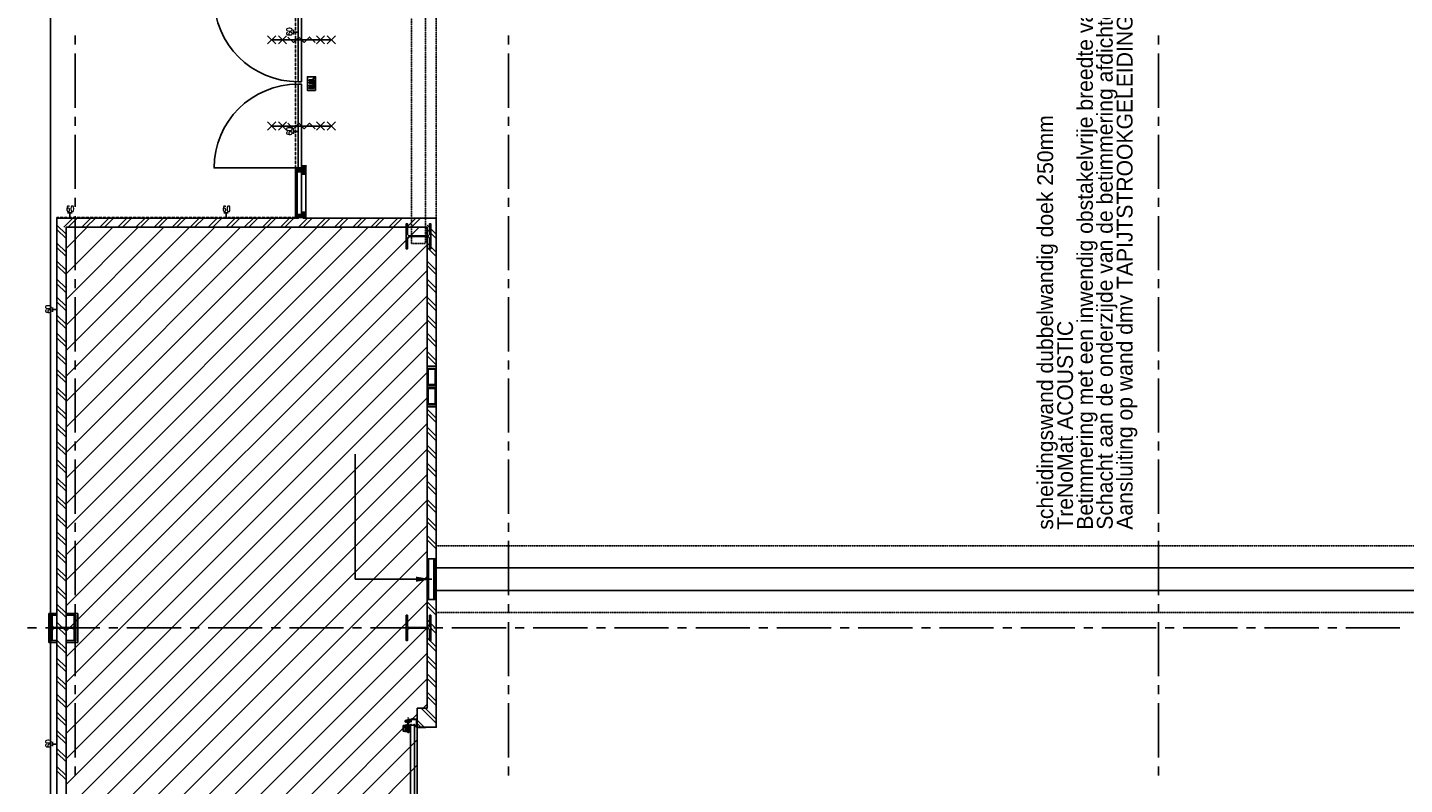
# Model space of a CAD drawing. Extents: x -66955 to 52345, y -20450 to 69550.
# Tile 18 of 94: x -53856 to -38606, y 25250 to 33639. Entities that reach past the tile are written whole.
import ezdxf
from ezdxf.enums import TextEntityAlignment as Align

# ---------------------------------------------------------------- set-up
doc = ezdxf.new("R2010")
doc.units = 0
doc.header["$MEASUREMENT"] = 0
for name, pattern in [('DASHDOT', [1, 0.5, -0.25, 0, -0.25]), ('DASHED', [0.75, 0.5, -0.25]), ('HIDDEN', [0.375, 0.25, -0.125])]:
    doc.linetypes.add(name, pattern=pattern)
for name, color, linetype in [('BEGGR$--21-', 7, 'CONTINUOUS'), ('BEGGR$--22-', 7, 'CONTINUOUS'), ('BEGGR$--28-', 7, 'CONTINUOUS'), ('BEGGR$--32-', 7, 'CONTINUOUS'), ('BEGGR$--43-', 7, 'CONTINUOUS'), ('BEGGR$--71-', 7, 'CONTINUOUS'), ('BEGGR$--E5-', 7, 'CONTINUOUS'), ('BEGGR$--E6-', 7, 'CONTINUOUS'), ('BEGGR$--EA-', 7, 'CONTINUOUS'), ('STRAMIEN--E7-', 7, 'CONTINUOUS')]:
    doc.layers.add(name, color=color, linetype=linetype)
doc.styles.add('ROMANS', font='ROMANS', dxfattribs={"height": 0.2})
doc.styles.add('txt', font='TXT', dxfattribs={"height": 0.2})
doc.dimstyles.new('MSADIM', dxfattribs={"dimtxt": 175, "dimasz": 175, "dimexe": 87.5, "dimexo": -87.5, "dimgap": 0, "dimtad": 1, "dimdec": 0, "dimzin": 2, "dimtxsty": 'txt', "dimtsz": 175, "dimcen": 175, "dimazin": 3, "dimtfac": 1, "dimtdec": 0, "dimtofl": 0, "dimtmove": 0, "dimatfit": 3, "dimtvp": 87.5, "dimtolj": 1, "dimtzin": 2})

# ---------------------------------------------------------------- blocks, each defined once
blk = doc.blocks.new('*O580')
at = {"layer": 'BEGGR$--E6-', "color": 7, "linetype": 'CONTINUOUS'}
for p, q in [((-375, -45), (-285, 45)), ((-285, -45), (-375, 45)), ((-330, 0), (330, 0)), ((-255, -45), (-165, 45)), ((-165, -45), (-255, 45)), ((165, -45), (255, 45)), ((255, -45), (165, 45)), ((285, -45), (375, 45)), ((375, -45), (285, 45))]:
    blk.add_line(p, q, dxfattribs=at)
blk.add_lwpolyline([(-150, 30), (-90, -30), (-30, 30.02), (30, -30), (90, 30), (150, -30)], dxfattribs=at)
blk = doc.blocks.new('*O581')
at = {"layer": 'BEGGR$--E6-', "color": 7, "linetype": 'CONTINUOUS'}
for points in [[(45, -75), (45, 75), (-45.01, 75), (-45.01, -75)], [(-26.75, 6.14), (3.59, 6.14), (11.97, 6.34), (18.01, 6.99), (21.25, 7.9), (24.32, 9.43), (27.05, 11.6), (29.21, 14.47), (30.63, 18.4), (31.08, 23.84), (30.66, 28.48), (29.37, 32.12), (27.35, 34.98), (24.73, 37.2), (21.49, 38.8), (17.59, 39.82), (11.87, 40.32), (3.13, 40.51), (-26.75, 40.51), (-26.75, 32.32), (4.71, 32.32), (14.37, 31.92), (17.07, 31.12), (19.27, 29.52), (20.77, 27.04), (21.27, 23.6), (20.73, 20.12), (19.15, 17.48), (16.7, 15.67), (13.55, 14.68), (4.05, 14.32), (-26.75, 14.32)], [(29.99, 48.69), (30, 56.88), (19.09, 56.88), (19.09, 48.7)], [(30, -52.78), (30, -44.6), (-7.29, -44.6), (30, -27.24), (30, -18.4), (-26.75, -18.4), (-26.75, -26.6), (11.11, -26.6), (-26.75, -44.21), (-26.75, -52.78)], [(30, -10.22), (29.99, -2.04), (19.09, -2.04), (19.09, -10.22)]]:
    blk.add_lwpolyline(points, close=True, dxfattribs=at)
blk = doc.blocks.new('*O582')
at = {"layer": 'BEGGR$--E6-', "color": 7, "linetype": 'CONTINUOUS'}
for p, q in [((-375, -45), (-285, 45)), ((-285, -45), (-375, 45)), ((-330, 0), (330, 0)), ((-255, -45), (-165, 45)), ((-165, -45), (-255, 45)), ((165, -45), (255, 45)), ((255, -45), (165, 45)), ((285, -45), (375, 45)), ((375, -45), (285, 45))]:
    blk.add_line(p, q, dxfattribs=at)
blk.add_lwpolyline([(-150, 30), (-90, -30), (-30, 30.02), (30, -30), (90, 30), (150, -30)], dxfattribs=at)
blk = doc.blocks.new('*O603')
at = {"layer": 'BEGGR$--32-', "color": 7, "linetype": 'CONTINUOUS'}
for p, q in [((423.66, 1500), (394.51, 1470.85)), ((409.52, 1500), (394.51, 1484.99)), ((395.37, 1500), (394.51, 1499.14)), ((394.51, 1486.72), (423.23, 1458)), ((394.51, 1472.58), (403.09, 1464)), ((395.37, 1500), (437.37, 1458)), ((428.8, 1491), (401.8, 1464)), ((409.52, 1500), (451.52, 1458)), ((442.94, 1491), (410.51, 1458.57)), ((423.66, 1500), (424.51, 1499.15)), ((457.08, 1491), (424.08, 1458)), ((432.66, 1491), (490.66, 1433)), ((471.23, 1491), (438.23, 1458)), ((446.8, 1491), (504.8, 1433)), ((494.37, 1500), (452.37, 1458)), ((460.94, 1491), (508.51, 1443.43)), ((508.51, 1500), (461.51, 1453)), ((508.51, 1485.86), (461.51, 1438.86)), ((461.51, 1448.01), (476.52, 1433)), ((461.51, 1433.86), (462.37, 1433)), ((508.51, 1471.72), (469.79, 1433)), ((475.08, 1491), (508.51, 1457.57)), ((480.23, 1500), (478.51, 1498.28)), ((480.23, 1500), (508.51, 1471.72)), ((508.51, 1457.57), (483.94, 1433)), ((494.37, 1500), (508.51, 1485.86)), ((508.51, 1443.43), (498.08, 1433)), ((394.51, 961.56), (417.95, 985)), ((394.51, 975.71), (397.8, 979)), ((426.94, 945), (394.51, 977.43)), ((406.8, 951), (394.51, 963.29)), ((398.09, 951), (432.09, 985)), ((441.08, 945), (407.08, 979)), ((410.51, 949.28), (446.23, 985)), ((412.8, 945), (410.51, 947.29)), ((455.23, 945), (415.23, 985)), ((420.37, 945), (460.37, 985)), ((494.37, 920), (429.37, 985)), ((434.52, 945), (499.52, 1010)), ((508.51, 920), (443.51, 985)), ((448.66, 945), (508.51, 1004.85)), ((508.51, 934.14), (457.65, 985)), ((461.51, 986.14), (485.37, 1010)), ((461.51, 1000.28), (471.23, 1010)), ((508.51, 962.43), (461.51, 1009.43)), ((508.51, 948.28), (461.51, 995.28)), ((461.51, 943.71), (508.51, 990.71)), ((461.51, 929.57), (508.51, 976.57)), ((480.23, 920), (461.51, 938.72)), ((466.08, 920), (461.51, 924.57)), ((466.08, 920), (508.51, 962.43)), ((508.51, 976.57), (475.08, 1010)), ((480.23, 920), (508.51, 948.28)), ((508.51, 990.71), (489.22, 1010)), ((494.37, 920), (508.51, 934.14)), ((508.51, 1004.85), (503.36, 1010)), ((426.94, -945), (394.51, -977.43)), ((406.8, -951), (394.51, -963.29)), ((394.51, -961.56), (417.95, -985)), ((394.51, -975.71), (397.8, -979)), ((398.09, -951), (432.09, -985)), ((441.08, -945), (407.08, -979)), ((412.8, -945), (410.51, -947.29)), ((410.51, -949.28), (446.23, -985)), ((455.23, -945), (415.23, -985)), ((420.37, -945), (460.37, -985)), ((494.37, -920), (429.37, -985)), ((434.52, -945), (499.52, -1010)), ((508.51, -920), (443.51, -985)), ((448.66, -945), (508.51, -1004.85)), ((508.51, -934.14), (457.65, -985)), ((480.23, -920), (461.51, -938.72)), ((466.08, -920), (461.51, -924.57)), ((461.51, -929.57), (508.51, -976.57)), ((461.51, -943.71), (508.51, -990.71)), ((508.51, -948.28), (461.51, -995.28)), ((508.51, -962.43), (461.51, -1009.43)), ((461.51, -986.14), (485.37, -1010)), ((461.51, -1000.28), (471.23, -1010)), ((466.08, -920), (508.51, -962.43)), ((508.51, -976.57), (475.08, -1010)), ((480.23, -920), (508.51, -948.28)), ((508.51, -990.71), (489.22, -1010)), ((494.37, -920), (508.51, -934.14)), ((508.51, -1004.85), (503.36, -1010)), ((394.51, -1486.72), (423.23, -1458)), ((394.51, -1472.58), (403.09, -1464)), ((423.66, -1500), (394.51, -1470.85)), ((409.52, -1500), (394.51, -1484.99)), ((395.37, -1500), (394.51, -1499.14)), ((395.37, -1500), (437.37, -1458)), ((428.8, -1491), (401.8, -1464)), ((409.52, -1500), (451.52, -1458)), ((442.94, -1491), (410.51, -1458.57)), ((423.66, -1500), (424.51, -1499.15)), ((457.08, -1491), (424.08, -1458)), ((432.66, -1491), (490.66, -1433)), ((471.23, -1491), (438.23, -1458)), ((446.8, -1491), (504.8, -1433)), ((494.37, -1500), (452.37, -1458)), ((460.94, -1491), (508.51, -1443.43)), ((461.51, -1448.01), (476.52, -1433)), ((461.51, -1433.86), (462.37, -1433)), ((508.51, -1485.86), (461.51, -1438.86)), ((508.51, -1500), (461.51, -1453)), ((508.51, -1471.72), (469.79, -1433)), ((475.08, -1491), (508.51, -1457.57)), ((480.23, -1500), (478.51, -1498.28)), ((480.23, -1500), (508.51, -1471.72)), ((508.51, -1457.57), (483.94, -1433)), ((494.37, -1500), (508.51, -1485.86)), ((508.51, -1443.43), (498.08, -1433))]:
    blk.add_line(p, q, dxfattribs=at)
for points in [[(508.51, 1500), (508.51, 1433), (461.51, 1433), (461.51, 1458), (410.51, 1458), (410.51, 1464), (394.51, 1464), (394.51, 1500), (424.51, 1500), (424.51, 1491), (478.51, 1491), (478.51, 1500)], [(508.51, 1500), (508.51, 1433), (461.51, 1433), (461.51, 1458), (410.51, 1458), (410.51, 1464), (394.51, 1464), (394.51, 1500), (424.51, 1500), (424.51, 1491), (478.51, 1491), (478.51, 1500)], [(410.51, 979), (410.51, 1464), (394.51, 1464), (394.51, 979)], [(461.51, 1458), (461.51, 985), (410.51, 985), (410.51, 1458)], [(508.51, 1010), (508.51, 1433), (461.51, 1433), (461.51, 1010)], [(508.51, 920), (508.51, 1010), (461.51, 1010), (461.51, 985), (410.51, 985), (410.51, 979), (394.51, 979), (394.51, 951), (410.51, 951), (410.51, 945), (461.51, 945), (461.51, 920)], [(508.51, 920), (508.51, 1010), (461.51, 1010), (461.51, 985), (410.51, 985), (410.51, 979), (394.51, 979), (394.51, 951), (410.51, 951), (410.51, 945), (461.51, 945), (461.51, 920)], [(459.51, 943), (459.51, 13), (421.51, 13), (421.51, 943)], [(459.51, -943), (459.51, -13), (421.51, -13), (421.51, -943)], [(508.51, -920), (508.51, -1010), (461.51, -1010), (461.51, -985), (410.51, -985), (410.51, -979), (394.51, -979), (394.51, -951), (410.51, -951), (410.51, -945), (461.51, -945), (461.51, -920)], [(508.51, -920), (508.51, -1010), (461.51, -1010), (461.51, -985), (410.51, -985), (410.51, -979), (394.51, -979), (394.51, -951), (410.51, -951), (410.51, -945), (461.51, -945), (461.51, -920)], [(410.51, -979), (410.51, -1464), (394.51, -1464), (394.51, -979)], [(461.51, -1458), (461.51, -985), (410.51, -985), (410.51, -1458)], [(508.51, -1010), (508.51, -1433), (461.51, -1433), (461.51, -1010)], [(508.51, -1500), (508.51, -1433), (461.51, -1433), (461.51, -1458), (410.51, -1458), (410.51, -1464), (394.51, -1464), (394.51, -1500), (424.51, -1500), (424.51, -1491), (478.51, -1491), (478.51, -1500)], [(508.51, -1500), (508.51, -1433), (461.51, -1433), (461.51, -1458), (410.51, -1458), (410.51, -1464), (394.51, -1464), (394.51, -1500), (424.51, -1500), (424.51, -1491), (478.51, -1491), (478.51, -1500)]]:
    blk.add_lwpolyline(points, close=True, dxfattribs=at)
for points in [[(421.51, 13, -0.41421356), (-508.49, 943), (421.51, 943), (421.51, 13)], [(421.51, -13, 0.41421356), (-508.49, -943), (421.51, -943), (421.51, -13)]]:
    blk.add_lwpolyline(points, format="xyb", dxfattribs=at)
for p in [(508.51, 1500), (508.51, 920), (508.51, -920), (508.51, -1500)]:
    blk.add_point(p, dxfattribs=at)
at = {"layer": 'BEGGR$--32-', "color": 7, "linetype": 'CONTINUOUS', "style": 'txt'}
for p in [(432.51, 1467), (432.51, -1477)]:
    blk.add_text('67x114', height=10, dxfattribs=at).set_placement(p)
blk = doc.blocks.new('BI$IS')
at = {"layer": 'BEGGR$--32-', "color": 7, "linetype": 'CONTINUOUS'}
blk.add_blockref('*O603', (-508.51, -1500), dxfattribs=at)
blk = doc.blocks.new('B28HE')
at = {"layer": 'BEGGR$--28-', "color": 5, "linetype": 'CONTINUOUS'}
for p, q in [((-4, -98), (-4, 98)), ((4, -98), (4, 98))]:
    blk.add_line(p, q, dxfattribs=at)
for points in [[(-28, 122), (-140, 122), (-140, 135), (140, 135), (140, 122), (28, 122)], [(-28, -122), (-140, -122), (-140, -135), (140, -135), (140, -122), (28, -122)]]:
    blk.add_lwpolyline(points, dxfattribs=at)
for centre, start, end in [((-28, 98), 0, 90), ((28, 98), 90, 180), ((-28, -98), 270, 360), ((28, -98), 180, 270)]:
    blk.add_arc(centre, 24, start, end, dxfattribs=at)
blk = doc.blocks.new('*O660')
at = {"layer": 'BEGGR$--32-', "color": 7, "linetype": 'CONTINUOUS'}
for points in [[(50, -225), (50, 225), (-50, 225), (-50, -225)], [(50, 11), (50, 201), (-50, 201), (-50, 11)], [(40, 21), (40, 191), (-40, 191), (-40, 21)], [(50, -202), (50, -12), (-50, -12), (-50, -202)], [(40, -192), (40, -22), (-40, -22), (-40, -192)]]:
    blk.add_lwpolyline(points, close=True, dxfattribs=at)
blk = doc.blocks.new('*O725')
at = {"layer": 'BEGGR$--22-', "color": 7, "linetype": 'CONTINUOUS'}
for p, q in [((-62.64, 50.97), (103.83, -115.5)), ((-16.85, 50.69), (104.31, -70.47)), ((-104.54, -119.29), (-63.4, -160.43)), ((-104.14, -83.39), (-29.4, -158.13))]:
    blk.add_line(p, q, dxfattribs=at)
blk.add_lwpolyline([(5, 50.43), (-105, 50.43), (-105, -159.56), (105, -159.57), (105, 160.43)], dxfattribs=at)

msp = doc.modelspace()

# ---------------------------------------------------------------- linework, layer by layer
at = {"layer": 'BEGGR$--21-', "color": 7, "linetype": 'CONTINUOUS'}
for p, q in [((-53530, 31525), (-53530, 16805)), ((-53530, 31450), (-53430, 31350)), ((-53430, 31425), (-53430, 17015)), ((-53530, 31400), (-53430, 31300)), ((-53530, 31250), (-53430, 31150)), ((-53530, 31200), (-53430, 31100)), ((-53530, 31050), (-53430, 30950)), ((-53530, 31000), (-53430, 30900)), ((-53530, 30850), (-53430, 30750)), ((-53530, 30800), (-53430, 30700)), ((-53530, 30650), (-53430, 30550)), ((-53530, 30600), (-53430, 30500)), ((-53530, 30450), (-53430, 30350)), ((-53530, 30400), (-53430, 30300)), ((-53530, 30250), (-53430, 30150)), ((-53530, 30200), (-53430, 30100)), ((-53530, 30050), (-53430, 29950)), ((-53530, 30000), (-53430, 29900)), ((-53530, 29850), (-53430, 29750)), ((-53530, 29800), (-53430, 29700)), ((-53530, 29650), (-53430, 29550)), ((-53530, 29600), (-53430, 29500)), ((-53530, 29450), (-53430, 29350)), ((-49430, 29435), (-49330, 29435)), ((-53530, 29400), (-53430, 29300)), ((-53530, 29250), (-53430, 29150)), ((-53530, 29200), (-53430, 29100)), ((-53530, 29050), (-53430, 28950)), ((-53530, 29000), (-53430, 28900)), ((-53530, 28850), (-53430, 28750)), ((-53530, 28800), (-53430, 28700)), ((-53530, 28650), (-53430, 28550)), ((-53530, 28600), (-53430, 28500)), ((-53530, 28450), (-53430, 28350)), ((-53530, 28400), (-53430, 28300)), ((-53530, 28250), (-53430, 28150)), ((-53530, 28200), (-53430, 28100)), ((-53530, 28050), (-53430, 27950)), ((-53530, 28000), (-53430, 27900)), ((-53530, 27850), (-53430, 27750)), ((-53530, 27800), (-53430, 27700)), ((-53530, 27650), (-53430, 27550)), ((-53530, 27600), (-53430, 27500)), ((-53530, 27450), (-53430, 27350)), ((-53530, 27400), (-53430, 27300)), ((-53530, 27250), (-53430, 27150)), ((-53530, 27200), (-53430, 27100)), ((-53530, 27050), (-53430, 26950)), ((-53530, 27000), (-53430, 26900)), ((-53530, 26850), (-53430, 26750)), ((-53530, 26800), (-53430, 26700)), ((-53530, 26650), (-53430, 26550)), ((-53530, 26600), (-53430, 26500)), ((-53530, 26450), (-53430, 26350)), ((-53530, 26400), (-53430, 26300)), ((-53530, 26250), (-53430, 26150)), ((-53530, 26200), (-53430, 26100)), ((-53530, 26050), (-53430, 25950)), ((-53530, 26000), (-53430, 25900)), ((-53530, 25850), (-53430, 25750)), ((-53530, 25800), (-53430, 25700)), ((-49540, 25885.01), (-49440, 25885.01)), ((-53530, 25650), (-53430, 25550)), ((-53530, 25600), (-53430, 25500)), ((-53530, 25450), (-53430, 25350)), ((-53530, 25400), (-53430, 25300))]:
    msp.add_line(p, q, dxfattribs=at)
at = {"layer": 'BEGGR$--21-', "color": 7, "linetype": 'HIDDEN'}
msp.add_lwpolyline([(-530, 27155), (-49330, 27155), (-49330, 27895), (-530, 27895)], close=True, dxfattribs=at)
at = {"layer": 'BEGGR$--21-', "color": 7, "linetype": 'CONTINUOUS'}
for points in [[(-49340, 27750), (-49330, 27750), (-49330, 27300), (-49340, 27300)], [(-49330, 27400), (-25230, 27400), (-25230, 27650), (-49330, 27650)], [(-49615, 25907), (-49615, 20828.34), (-49570, 20828.34), (-49570, 25907)]]:
    msp.add_lwpolyline(points, close=True, dxfattribs=at)
at = {"layer": 'BEGGR$--22-', "color": 7, "linetype": 'HIDDEN'}
msp.add_line((-49330, 25928.5), (-49330, 55315), dxfattribs=at)
at = {"layer": 'BEGGR$--22-', "color": 7, "linetype": 'CONTINUOUS'}
for p, q in [((-53530, 31525), (-50894, 31525)), ((-53455, 31425), (-53355, 31525)), ((-53430, 31425), (-49430, 31425)), ((-53405, 31425), (-53305, 31525)), ((-53255, 31425), (-53155, 31525)), ((-53205, 31425), (-53105, 31525)), ((-53055, 31425), (-52955, 31525)), ((-53005, 31425), (-52905, 31525)), ((-52855, 31425), (-52755, 31525)), ((-52805, 31425), (-52705, 31525)), ((-52655, 31425), (-52555, 31525)), ((-52605, 31425), (-52505, 31525)), ((-52455, 31425), (-52355, 31525)), ((-52405, 31425), (-52305, 31525)), ((-52255, 31425), (-52155, 31525)), ((-52205, 31425), (-52105, 31525)), ((-52055, 31425), (-51955, 31525)), ((-52005, 31425), (-51905, 31525)), ((-51855, 31425), (-51755, 31525)), ((-51805, 31425), (-51705, 31525)), ((-51655, 31425), (-51555, 31525)), ((-51605, 31425), (-51505, 31525)), ((-51455, 31425), (-51355, 31525)), ((-51405, 31425), (-51305, 31525)), ((-51255, 31425), (-51155, 31525)), ((-51205, 31425), (-51105, 31525)), ((-51055, 31425), (-50955, 31525)), ((-51005, 31425), (-50905, 31525)), ((-50855, 31425), (-50755, 31525)), ((-50805, 31425), (-50705, 31525)), ((-50794, 31525), (-49330, 31525)), ((-50655, 31425), (-50555, 31525)), ((-50605, 31425), (-50505, 31525)), ((-50455, 31425), (-50355, 31525)), ((-50405, 31425), (-50305, 31525)), ((-50255, 31425), (-50155, 31525)), ((-50205, 31425), (-50105, 31525)), ((-50055, 31425), (-49955, 31525)), ((-50005, 31425), (-49905, 31525)), ((-49855, 31425), (-49755, 31525)), ((-49805, 31425), (-49705, 31525)), ((-49655, 31425), (-49555, 31525)), ((-49605, 31425), (-49505, 31525)), ((-49430, 31450), (-49330, 31350)), ((-49430, 31425), (-49430, 29885)), ((-49330, 31525), (-49330, 29885)), ((-49430, 31400), (-49330, 31300)), ((-49430, 31250), (-49330, 31150)), ((-49430, 31200), (-49330, 31100)), ((-49430, 31050), (-49330, 30950)), ((-49430, 31000), (-49330, 30900)), ((-49430, 30850), (-49330, 30750)), ((-49430, 30800), (-49330, 30700)), ((-49430, 30650), (-49330, 30550)), ((-49430, 30600), (-49330, 30500)), ((-49430, 30450), (-49330, 30350)), ((-49430, 30400), (-49330, 30300)), ((-49430, 30250), (-49330, 30150)), ((-49430, 30200), (-49330, 30100)), ((-49430, 30050), (-49330, 29950)), ((-49430, 30000), (-49330, 29900)), ((-49430, 29885), (-49330, 29885)), ((-49430, 29435), (-49430, 27750)), ((-49330, 29435), (-49330, 27750)), ((-49430, 29410), (-49330, 29310)), ((-49430, 29360), (-49330, 29260)), ((-49430, 29210), (-49330, 29110)), ((-49430, 29160), (-49330, 29060)), ((-49430, 29010), (-49330, 28910)), ((-49430, 28960), (-49330, 28860)), ((-49430, 28810), (-49330, 28710)), ((-49430, 28760), (-49330, 28660)), ((-49430, 28610), (-49330, 28510)), ((-49430, 28560), (-49330, 28460)), ((-49430, 28410), (-49330, 28310)), ((-49430, 28360), (-49330, 28260)), ((-49430, 28210), (-49330, 28110)), ((-49430, 28160), (-49330, 28060)), ((-49430, 28010), (-49330, 27910)), ((-49430, 27960), (-49330, 27860)), ((-49430, 27750), (-49330, 27750)), ((-49430, 27750), (-49430, 27300)), ((-49430, 27750), (-49415, 27750)), ((-49426.25, 27750), (-49426.25, 27300)), ((-49422.5, 27750), (-49422.5, 27300)), ((-49418.75, 27750), (-49418.75, 27300)), ((-49415, 27750), (-49415, 27300)), ((-49355, 27750), (-49355, 27300)), ((-49355, 27750), (-49340, 27750)), ((-49351.25, 27750), (-49351.25, 27300)), ((-49347.5, 27750), (-49347.5, 27300)), ((-49343.75, 27750), (-49343.75, 27300)), ((-49340, 27750), (-49340, 27300)), ((-49430, 27300), (-49430, 26095.83)), ((-49430, 27300), (-49330, 27300)), ((-49430, 27300), (-49415, 27300)), ((-49355, 27300), (-49340, 27300)), ((-49330, 27300), (-49330, 26095.83)), ((-49430, 27275), (-49330, 27175)), ((-49430, 27225), (-49330, 27125)), ((-49430, 27075), (-49330, 26975)), ((-49430, 27025), (-49330, 26925)), ((-49430, 26875), (-49330, 26775)), ((-49430, 26825), (-49330, 26725)), ((-49430, 26675), (-49330, 26575)), ((-49430, 26625), (-49330, 26525)), ((-49430, 26475), (-49330, 26375)), ((-49430, 26425), (-49330, 26325)), ((-49430, 26275), (-49330, 26175)), ((-49430, 26225), (-49330, 26125))]:
    msp.add_line(p, q, dxfattribs=at)
msp.add_lwpolyline([(-49330, 27750), (-49430, 27750), (-49430, 27300), (-49330, 27300)], close=True, dxfattribs=at)
at = {"layer": 'BEGGR$--28-', "color": 5, "linetype": 'CONTINUOUS'}
msp.add_line((-53600, 69050), (-53600, 13301.89), dxfattribs=at)
at = {"layer": 'BEGGR$--28-', "color": 5, "linetype": 'HIDDEN'}
msp.add_lwpolyline([(-49602, 34805), (-49450, 34805), (-49450, 31245), (-49602, 31245)], close=True, dxfattribs=at)
at = {"layer": 'BEGGR$--28-', "color": 7, "linetype": 'CONTINUOUS'}
for points in [[(-53530, 26825), (-53530, 26845), (-53600, 26845), (-53600, 27125), (-53530, 27125), (-53530, 27145), (-53620, 27145), (-53620, 26825)], [(-53430, 26825), (-53430, 26845), (-53320, 26845), (-53320, 27125), (-53430, 27125), (-53430, 27145), (-53300, 27145), (-53300, 26825)]]:
    msp.add_lwpolyline(points, close=True, dxfattribs=at)
at = {"layer": 'BEGGR$--32-', "color": 1, "linetype": 'CONTINUOUS'}
for p, q in [((-50910, 33562.67), (-50910, 33612.67)), ((-50860, 33587.67), (-50910, 33587.67)), ((-50910, 32460), (-50910, 32510)), ((-50860, 32485), (-50910, 32485))]:
    msp.add_line(p, q, dxfattribs=at)
at = {"layer": 'BEGGR$--43-', "color": 7, "linetype": 'CONTINUOUS'}
for p, q in [((-53430, 31190.36), (-53195.36, 31425)), ((-53430, 30907.52), (-52912.52, 31425)), ((-53430, 30624.67), (-52629.67, 31425)), ((-53430, 30341.83), (-52346.83, 31425)), ((-53430, 30058.99), (-52063.99, 31425)), ((-53430, 29776.14), (-51781.14, 31425)), ((-53430, 29493.3), (-51498.3, 31425)), ((-53430, 29210.46), (-51215.46, 31425)), ((-53430, 28927.62), (-50932.62, 31425)), ((-53430, 28644.77), (-50649.77, 31425)), ((-53430, 28361.93), (-50366.93, 31425)), ((-53430, 28079.09), (-50084.09, 31425)), ((-53430, 27796.25), (-49801.25, 31425)), ((-53430, 27513.4), (-49518.4, 31425)), ((-53430, 27230.56), (-49430, 31230.56)), ((-53430, 26947.72), (-49430, 30947.72)), ((-53430, 26664.87), (-49430, 30664.87)), ((-53430, 26382.03), (-49430, 30382.03)), ((-53430, 26099.19), (-49430, 30099.19)), ((-53430, 25816.35), (-49430, 29816.35)), ((-53430, 25533.5), (-49430, 29533.5)), ((-53430, 25250.66), (-49430, 29250.66)), ((-53430, 24967.82), (-49430, 28967.82)), ((-53430, 24684.98), (-49430, 28684.98)), ((-53430, 24402.13), (-49430, 28402.13)), ((-53430, 24119.29), (-49430, 28119.29)), ((-53430, 23836.45), (-49430, 27836.45)), ((-53430, 23553.6), (-49430, 27553.6)), ((-53430, 23270.76), (-49430, 27270.76)), ((-53430, 22987.92), (-49430, 26987.92)), ((-53430, 22705.08), (-49430, 26705.08)), ((-53430, 22422.23), (-49430, 26422.23)), ((-49474.4, 26094.99), (-49430, 26139.39)), ((-53430, 22139.39), (-49540, 26029.39)), ((-53430, 21856.55), (-49540, 25746.55)), ((-53430, 21573.71), (-49540, 25463.71))]:
    msp.add_line(p, q, dxfattribs=at)
msp.add_lwpolyline([(-53430, 31425), (-49430, 31425), (-49430, 26094.99), (-49540, 26094.99), (-49540, 20675), (-49430, 20675), (-49430, 17015), (-53430, 17015)], close=True, dxfattribs=at)
at = {"layer": 'BEGGR$--71-', "color": 7, "linetype": 'CONTINUOUS'}
for p, q in [((-49643.02, 25936.94), (-49643.02, 25827.38)), ((-49635.94, 25936.48), (-49635.94, 25827.38)), ((-49644.66, 25838.87), (-49644.66, 25903.77)), ((-49644.66, 25903.07), (-49633.44, 25903.07)), ((-49644.66, 25838.87), (-49633.44, 25838.87)), ((-49643.02, 25827.38), (-49635.94, 25827.38)), ((-49634.3, 25838.87), (-49634.3, 25903.54)), ((-49615, 25792.3), (-49615, 25907)), ((-49570, 25891.86), (-49545, 25891.86)), ((-49568.01, 25902.6), (-49548.38, 25902.6))]:
    msp.add_line(p, q, dxfattribs=at)
at = {"layer": 'BEGGR$--71-', "color": 7, "linetype": 'DASHDOT'}
msp.add_line((-49639.48, 25814.36), (-49639.48, 25991.89), dxfattribs=at)
at = {"layer": 'BEGGR$--71-', "color": 7, "linetype": 'CONTINUOUS'}
for points in [[(-49642.31, 25964.96), (-49613.96, 25964.84, -0.41298383), (-49608.98, 25959.84), (-49608.98, 25944.52), (-49605.98, 25944.52), (-49605.98, 25959.82, 0.41421356), (-49613.98, 25967.82), (-49643.2, 25967.82), (-49669.76, 25959.56, 0.32969275), (-49673.27, 25954.76), (-49673.26, 25947.33, 0.31955489), (-49669.87, 25942.62), (-49663.66, 25940.5), (-49662.69, 25943.34), (-49668.9, 25945.46, -0.31955489), (-49670.26, 25947.34), (-49670.27, 25954.78, -0.32969275), (-49668.87, 25956.7), (-49642.31, 25964.96)], [(-49661.95, 25957.5), (-49645.55, 25957.5), (-49617, 25957.5, -0.41421356), (-49612, 25952.5), (-49612, 25950.5, -0.41421356), (-49617, 25945.5), (-49661.95, 25945.5, -0.41421356), (-49666.95, 25950.5), (-49666.95, 25952.5, -0.41421356), (-49661.95, 25957.5)], [(-49661.95, 25957.5), (-49645.55, 25957.5), (-49617, 25957.5, -0.41421356), (-49612, 25952.5), (-49612, 25950.5, -0.41421356), (-49617, 25945.5), (-49661.95, 25945.5, -0.41421356), (-49666.95, 25950.5), (-49666.95, 25952.5, -0.41421356), (-49661.95, 25957.5)], [(-49609.2, 25971.22), (-49604.66, 25974.59, -0.16113369), (-49599.89, 25976.17), (-49573.15, 25976.17), (-49573.15, 25973.41), (-49573.15, 25973.17), (-49599.89, 25973.17, 0.16113369), (-49602.87, 25972.18), (-49607.41, 25968.81, -0.16113369), (-49610.39, 25967.82), (-49643.2, 25967.82), (-49643.2, 25968.06), (-49643.2, 25970.82), (-49610.39, 25970.82, 0.16113369), (-49609.2, 25971.21), (-49609.2, 25971.22)], [(-49548, 25900.88), (-49548, 25967.92, 0.41421356), (-49550, 25969.92), (-49598.52, 25969.92), (-49598.52, 25972.92), (-49550, 25972.92, -0.41421356), (-49545, 25967.92), (-49545, 25900.88, -0.41421356), (-49550, 25895.88), (-49560.53, 25895.88), (-49560.53, 25898.88), (-49550, 25898.88, 0.41421356), (-49548, 25900.88)], [(-49568, 25891.86), (-49568, 25910.05, 0.41421356), (-49574, 25916.05), (-49574.53, 25916.05, 0.41421356), (-49580.53, 25910.05), (-49580.53, 25909), (-49602.93, 25909), (-49602.93, 25910.05, 0.41421356), (-49608.93, 25916.05), (-49611, 25916.05, 0.41421356), (-49617, 25910.05), (-49617, 25823.88)], [(-49615, 25910.05, -0.41421356), (-49611, 25914.05), (-49608.93, 25914.05, -0.41421356), (-49604.93, 25910.05), (-49604.93, 25907), (-49578.53, 25907), (-49578.53, 25910.05, -0.41421356), (-49574.53, 25914.05), (-49574, 25914.05, -0.41421356), (-49570, 25910.05), (-49570, 25891.86), (-49568, 25891.86), (-49568, 25910.05, 0.41421356), (-49574, 25916.05), (-49574.53, 25916.05, 0.41421356), (-49580.53, 25910.05), (-49580.53, 25909), (-49602.93, 25909), (-49602.93, 25910.05, 0.41421356), (-49608.93, 25916.05), (-49611, 25916.05, 0.41421356), (-49617, 25910.05), (-49617, 25823.88), (-49615, 25823.88), (-49615, 25910.05)], [(-49570, 25891.86), (-49570, 25910.05, 0.41421356), (-49574, 25914.05), (-49574.53, 25914.05, 0.41421356), (-49578.53, 25910.05), (-49578.53, 25907), (-49604.93, 25907), (-49604.93, 25910.05, 0.41421356), (-49608.93, 25914.05), (-49611, 25914.05, 0.41421356), (-49615, 25910.05), (-49615, 25823.88)]]:
    msp.add_lwpolyline(points, format="xyb", dxfattribs=at)
for points in [[(-49653.54, 25945.4), (-49653.54, 25940.03), (-49624.8, 25940.03), (-49624.8, 25945.87)], [(-49649.57, 25940.03), (-49649.57, 25936.52), (-49629.47, 25936.52), (-49629.47, 25940.03)], [(-49617.55, 25906.81), (-49633.44, 25906.81), (-49633.44, 25835.56), (-49617.79, 25835.56)], [(-49615, 25907), (-49570, 25907), (-49570, 25790.6)]]:
    msp.add_lwpolyline(points, dxfattribs=at)
for points in [[(-49599.89, 25973.17), (-49573.15, 25973.17), (-49599.89, 25973.17)], [(-49545, 25880.01), (-49445, 25880.01), (-49445, 25885.01), (-49540, 25885.01), (-49540, 25980.01), (-49545, 25980.01)], [(-49660.55, 25839.53), (-49660.55, 25902.84), (-49695, 25902.84), (-49695, 25839.53)], [(-49644.66, 25835.56), (-49644.66, 25906.81), (-49673.8, 25906.81), (-49673.8, 25835.56)], [(-49633.44, 25838.87), (-49633.44, 25903.07), (-49644.66, 25903.07), (-49644.66, 25838.87)], [(-49617, 25910.05), (-49617, 25823.88), (-49617, 25910.05)]]:
    msp.add_lwpolyline(points, close=True, dxfattribs=at)
at = {"layer": 'BEGGR$--E5-', "color": 1, "linetype": 'CONTINUOUS'}
for p, q in [((-53413.23, 31584), (-53363.23, 31584)), ((-53388.23, 31534), (-53388.23, 31584)), ((-51682.86, 31584), (-51632.86, 31584)), ((-51657.86, 31534), (-51657.86, 31584)), ((-53580, 30487.2), (-53580, 30537.2)), ((-53530, 30512.2), (-53580, 30512.2)), ((-53580, 25673.06), (-53580, 25723.06)), ((-53530, 25698.06), (-53580, 25698.06))]:
    msp.add_line(p, q, dxfattribs=at)
at = {"layer": 'BEGGR$--E5-', "color": 1, "linetype": 'DASHED'}
msp.add_lwpolyline([(-53530, 19290), (-53530, 31534), (-50887, 31534), (-50887, 34525), (-53530, 34525), (-53530, 47935), (-51580, 47935), (-51580, 48785)], dxfattribs=at)
at = {"layer": 'STRAMIEN--E7-', "color": 6, "linetype": 'CONTINUOUS'}
for p, q in [((-53330, 33550), (-53330, 33450)), ((-48530, 33550), (-48530, 33450)), ((-41330, 33550), (-41330, 33450)), ((-53330, 33350), (-53330, 33050)), ((-48530, 33350), (-48530, 33050)), ((-41330, 33350), (-41330, 33050)), ((-53330, 33050), (-53330, 32750)), ((-48530, 33050), (-48530, 32750)), ((-41330, 33050), (-41330, 32750)), ((-53330, 32650), (-53330, 32550)), ((-48530, 32650), (-48530, 32550)), ((-41330, 32650), (-41330, 32550)), ((-53330, 32450), (-53330, 32150)), ((-48530, 32450), (-48530, 32150)), ((-41330, 32450), (-41330, 32150)), ((-53330, 32150), (-53330, 31850)), ((-48530, 32150), (-48530, 31850)), ((-41330, 32150), (-41330, 31850)), ((-53330, 31750), (-53330, 31650)), ((-48530, 31750), (-48530, 31650)), ((-41330, 31750), (-41330, 31650)), ((-53330, 31550), (-53330, 31250)), ((-48530, 31550), (-48530, 31250)), ((-41330, 31550), (-41330, 31250)), ((-53330, 31250), (-53330, 30950)), ((-48530, 31250), (-48530, 30950)), ((-41330, 31250), (-41330, 30950)), ((-53330, 30850), (-53330, 30750)), ((-48530, 30850), (-48530, 30750)), ((-41330, 30850), (-41330, 30750)), ((-53330, 30650), (-53330, 30350)), ((-48530, 30650), (-48530, 30350)), ((-41330, 30650), (-41330, 30350)), ((-53330, 30350), (-53330, 30050)), ((-48530, 30350), (-48530, 30050)), ((-41330, 30350), (-41330, 30050)), ((-53330, 29950), (-53330, 29850)), ((-48530, 29950), (-48530, 29850)), ((-41330, 29950), (-41330, 29850)), ((-53330, 29750), (-53330, 29450)), ((-48530, 29750), (-48530, 29450)), ((-41330, 29750), (-41330, 29450)), ((-53330, 29450), (-53330, 29150)), ((-48530, 29450), (-48530, 29150)), ((-41330, 29450), (-41330, 29150)), ((-53330, 29050), (-53330, 28950)), ((-48530, 29050), (-48530, 28950)), ((-41330, 29050), (-41330, 28950)), ((-53330, 28850), (-53330, 28550)), ((-48530, 28850), (-48530, 28550)), ((-41330, 28850), (-41330, 28550)), ((-53330, 28550), (-53330, 28250)), ((-48530, 28550), (-48530, 28250)), ((-41330, 28550), (-41330, 28250)), ((-53330, 28150), (-53330, 28050)), ((-48530, 28150), (-48530, 28050)), ((-41330, 28150), (-41330, 28050)), ((-53330, 27950), (-53330, 27650)), ((-48530, 27950), (-48530, 27650)), ((-41330, 27950), (-41330, 27650)), ((-53330, 27650), (-53330, 27350)), ((-48530, 27650), (-48530, 27350)), ((-41330, 27650), (-41330, 27350)), ((-53330, 27250), (-53330, 27150)), ((-48530, 27250), (-48530, 27150)), ((-41330, 27250), (-41330, 27150)), ((-53330, 27050), (-53330, 26750)), ((-48530, 27050), (-48530, 26750)), ((-41330, 27050), (-41330, 26750)), ((-53756, 26985), (-53856, 26985)), ((-53356, 26985), (-53656, 26985)), ((-53056, 26985), (-53356, 26985)), ((-52856, 26985), (-52956, 26985)), ((-52456, 26985), (-52756, 26985)), ((-52156, 26985), (-52456, 26985)), ((-51956, 26985), (-52056, 26985)), ((-51556, 26985), (-51856, 26985)), ((-51256, 26985), (-51556, 26985)), ((-51056, 26985), (-51156, 26985)), ((-50656, 26985), (-50956, 26985)), ((-50356, 26985), (-50656, 26985)), ((-50156, 26985), (-50256, 26985)), ((-49756, 26985), (-50056, 26985)), ((-49456, 26985), (-49756, 26985)), ((-49256, 26985), (-49356, 26985)), ((-48856, 26985), (-49156, 26985)), ((-48556, 26985), (-48856, 26985)), ((-48356, 26985), (-48456, 26985)), ((-47956, 26985), (-48256, 26985)), ((-47656, 26985), (-47956, 26985)), ((-47456, 26985), (-47556, 26985)), ((-47056, 26985), (-47356, 26985)), ((-46756, 26985), (-47056, 26985)), ((-46556, 26985), (-46656, 26985)), ((-46156, 26985), (-46456, 26985)), ((-45856, 26985), (-46156, 26985)), ((-45656, 26985), (-45756, 26985)), ((-45256, 26985), (-45556, 26985)), ((-44956, 26985), (-45256, 26985)), ((-44756, 26985), (-44856, 26985)), ((-44356, 26985), (-44656, 26985)), ((-44056, 26985), (-44356, 26985)), ((-43856, 26985), (-43956, 26985)), ((-43456, 26985), (-43756, 26985)), ((-43156, 26985), (-43456, 26985)), ((-42956, 26985), (-43056, 26985)), ((-42556, 26985), (-42856, 26985)), ((-42256, 26985), (-42556, 26985)), ((-42056, 26985), (-42156, 26985)), ((-41656, 26985), (-41956, 26985)), ((-41356, 26985), (-41656, 26985)), ((-41156, 26985), (-41256, 26985)), ((-40756, 26985), (-41056, 26985)), ((-40456, 26985), (-40756, 26985)), ((-40256, 26985), (-40356, 26985)), ((-39856, 26985), (-40156, 26985)), ((-39556, 26985), (-39856, 26985)), ((-39356, 26985), (-39456, 26985)), ((-38956, 26985), (-39256, 26985)), ((-38656, 26985), (-38956, 26985)), ((-53330, 26750), (-53330, 26450)), ((-48530, 26750), (-48530, 26450)), ((-41330, 26750), (-41330, 26450)), ((-53330, 26350), (-53330, 26250)), ((-48530, 26350), (-48530, 26250)), ((-41330, 26350), (-41330, 26250)), ((-53330, 26150), (-53330, 25850)), ((-48530, 26150), (-48530, 25850)), ((-41330, 26150), (-41330, 25850)), ((-53330, 25850), (-53330, 25550)), ((-48530, 25850), (-48530, 25550)), ((-41330, 25850), (-41330, 25550)), ((-53330, 25450), (-53330, 25350)), ((-48530, 25450), (-48530, 25350)), ((-41330, 25450), (-41330, 25350))]:
    msp.add_line(p, q, dxfattribs=at)

# ---------------------------------------------------------------- block references
at = {"layer": 'BEGGR$--22-', "color": 7, "linetype": 'CONTINUOUS'}
msp.add_blockref('*O725', (-49435, 26044.57), dxfattribs=at)
at = {"layer": 'BEGGR$--28-', "color": 5, "linetype": 'CONTINUOUS'}
for p, rotation in [((-49526, 31325), 270), ((-53460, 26985), 90), ((-49526, 26985), 270)]:
    msp.add_blockref('B28HE', p, dxfattribs=dict(at, rotation=rotation))
at = {"layer": 'BEGGR$--32-', "color": 7, "linetype": 'CONTINUOUS'}
for name, p in [('BI$IS', (-50773, 34525)), ('*O660', (-49380, 29660))]:
    msp.add_blockref(name, p, dxfattribs=at)
at = {"layer": 'BEGGR$--E6-', "color": 7, "linetype": 'CONTINUOUS'}
for name, p in [('*O580', (-50822, 33503)), ('*O581', (-50710.47, 33017.36)), ('*O582', (-50822, 32547))]:
    msp.add_blockref(name, p, dxfattribs=at)

# ---------------------------------------------------------------- texts
at = {"layer": 'BEGGR$--32-', "color": 1, "linetype": 'CONTINUOUS', "style": 'ROMANS', "width": 0.8}
for p in [(-50955.34, 33592.82), (-50955.34, 32490.16)]:
    msp.add_text('60', height=62.5, rotation=90, dxfattribs=at).set_placement(p, align=Align.MIDDLE)
at = {"layer": 'BEGGR$--E5-', "color": 1, "linetype": 'CONTINUOUS', "style": 'ROMANS', "width": 0.8}
for p in [(-53383.08, 31629.34), (-51652.7, 31629.34)]:
    msp.add_text('60', height=62.5, dxfattribs=at).set_placement(p, align=Align.MIDDLE)
for p in [(-53625.34, 30517.36), (-53625.34, 25703.22)]:
    msp.add_text('60', height=62.5, rotation=90, dxfattribs=at).set_placement(p, align=Align.MIDDLE)
at = {"layer": 'BEGGR$--EA-', "color": 7, "linetype": 'CONTINUOUS', "style": 'txt'}
for s, p in [('Schacht aan de onderzijde van de betimmering afdichten met kunstlederen bovenafdichting.', (-41837.25, 28074)), ('Aansluiting op wand dmv TAPIJTSTROOKGELEIDING MET NIS (zie tek. UV-1300)', (-41617.25, 28074)), ('Betimmering met een inwendig obstakelvrije breedte van 700mm ', (-42057.25, 28074)), ('scheidingswand dubbelwandig doek 250mm', (-42497.25, 28074)), ('TreNoMat ACOUSTIC', (-42277.25, 28074))]:
    msp.add_text(s, height=175, rotation=90, dxfattribs=at).set_placement(p)

# ---------------------------------------------------------------- leaders
at = {"layer": 'BEGGR$--EA-', "color": 7, "linetype": 'CONTINUOUS'}
msp.add_leader([(-49380, 27525), (-50227.66, 27525), (-50227.66, 28912.43)], dimstyle='MSADIM', dxfattribs=at)

doc.saveas('drawing.dxf')
